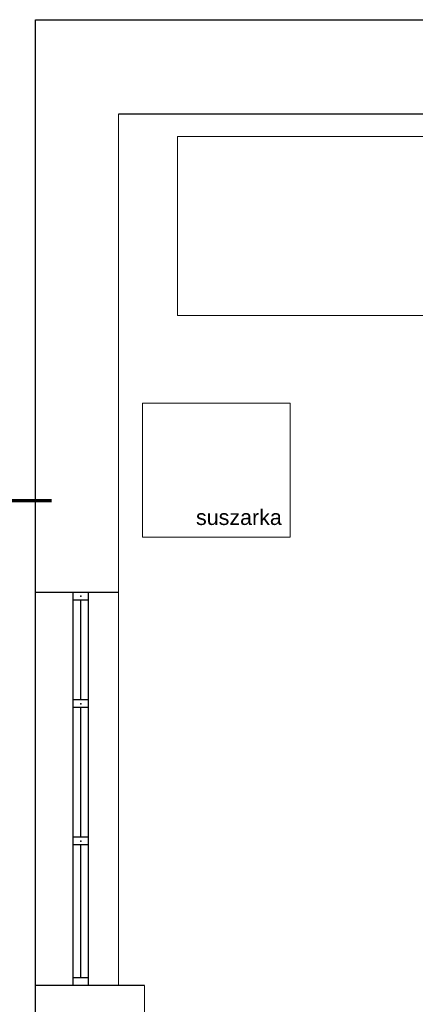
# Model space of a CAD drawing. Header units: millimetres. Extents: x 282377 to 1404227, y -783705 to 1038705.
# Tile 217 of 243: x 384514 to 384772, y 9026 to 9668. Entities that reach past the tile are written whole.
import ezdxf

# ---------------------------------------------------------------- set-up
doc = ezdxf.new("R2010")
doc.units = ezdxf.units.MM
doc.layers.add('!!ELEKTRYKA', color=7, linetype='Continuous')
doc.styles.get("Standard").update_dxf_attribs({"font": 'arial.ttf'})

msp = doc.modelspace()

# ---------------------------------------------------------------- linework, layer by layer
at = {"layer": '!!ELEKTRYKA', "color": 252}
for p, q in [((384524.7, 9640.62), (384524.7, 9667.62)), ((384524.7, 9667.62), (384961.7, 9667.62)), ((384524.7, 7478.12), (384524.7, 9640.62)), ((384901.7, 9606.12), (384578.7, 9606.12)), ((384578.7, 9294.62), (384524.7, 9294.62)), ((384549.2, 9038.62), (384549.2, 9294.62)), ((384559.2, 9038.62), (384559.2, 9294.62)), ((384559.2, 9289.62), (384549.2, 9289.62)), ((384554.2, 9224.67), (384554.2, 9289.62)), ((384559.2, 9224.67), (384549.2, 9224.67)), ((384559.2, 9219.67), (384549.2, 9219.67)), ((384554.2, 9135.22), (384554.2, 9219.67)), ((384559.2, 9135.22), (384549.2, 9135.22)), ((384559.2, 9130.22), (384549.2, 9130.22)), ((384554.2, 9043.62), (384554.2, 9130.22)), ((384559.2, 9043.62), (384549.2, 9043.62)), ((384595.7, 9038.62), (384524.7, 9038.62)), ((384559.2, 9038.62), (384549.2, 9038.62))]:
    msp.add_line(p, q, dxfattribs=at)
at = {"layer": '!!ELEKTRYKA', "color": 252, "lineweight": 20}
for p, q in [((384578.7, 9606.12), (384578.7, 9038.62)), ((384595.7, 8991.12), (384595.7, 9038.62))]:
    msp.add_line(p, q, dxfattribs=at)
at = {"layer": '!!ELEKTRYKA', "color": 252, "lineweight": 13}
for p, q in [((384617.06, 9474.97), (384617.06, 9591.54)), ((384617.06, 9591.54), (384883.37, 9591.54)), ((384883.37, 9474.97), (384617.06, 9474.97)), ((384594.28, 9330.54), (384594.28, 9418)), ((384594.28, 9418), (384690.44, 9418)), ((384690.44, 9418), (384690.44, 9330.54)), ((384690.44, 9330.54), (384594.28, 9330.54))]:
    msp.add_line(p, q, dxfattribs=at)
at = {"layer": '!!ELEKTRYKA', "color": 252, "lineweight": 70}
msp.add_line((384534.99, 9354.36), (384426.99, 9354.36), dxfattribs=at)
at = {"layer": '!!ELEKTRYKA', "color": 252}
for p in [(384554.2, 9292.12), (384554.2, 9292.12), (384554.2, 9222.17), (384554.2, 9222.17), (384554.2, 9132.72), (384554.2, 9132.72)]:
    msp.add_point(p, dxfattribs=at)

# ---------------------------------------------------------------- texts
msp.add_text('suszarka', height=10, dxfattribs=at).set_placement((384629.14, 9338.56))

doc.saveas('drawing.dxf')
